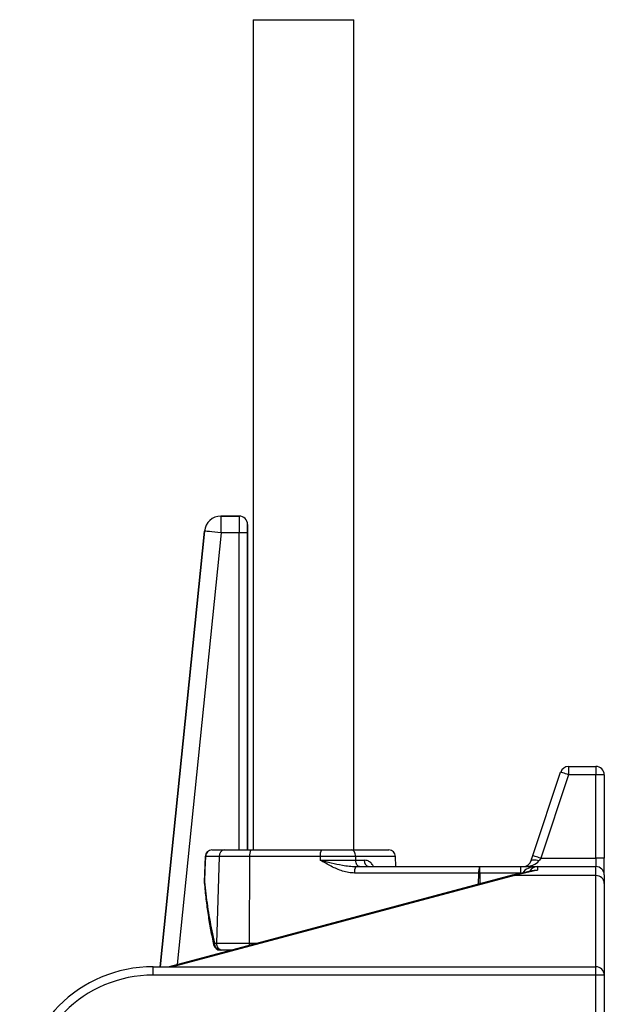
# Model space of a CAD drawing. Header units: millimetres. Extents: x 1112 to 5782, y 1046 to 5834.
# Tile 5 of 13: x 2322 to 3022, y 2351 to 3531. Entities that reach past the tile are written whole.
import ezdxf

# ---------------------------------------------------------------- set-up
doc = ezdxf.new("R2010")
doc.units = ezdxf.units.MM
doc.header["$LTSCALE"] = 2

msp = doc.modelspace()

# ---------------------------------------------------------------- linework, layer by layer
at = {"color": 7, "linetype": 'Continuous', "lineweight": 25}
for p, q in [((2601.6, 3530.9), (2601.6, 2536.1)), ((2601.6, 3530.9), (2722.2, 3530.9)), ((2722.2, 2536.1), (2722.2, 3530.9)), ((2563, 2916.1), (2563, 2936.1)), ((2563, 2936.1), (2584.9, 2936.1)), ((2563, 2936.1), (2563, 2936.1)), ((2585, 2936.1), (2563, 2936.1)), ((2584.9, 2936.1), (2585, 2936.1)), ((2594.9, 2926.1), (2594.9, 2926.1)), ((2594.9, 2536.1), (2594.9, 2926.1)), ((2543.1, 2918.1), (2490.3, 2396.1)), ((2543.1, 2918.1), (2543.1, 2918.1)), ((2584.8, 2916.1), (2563, 2916.1)), ((2594.8, 2916.1), (2584.8, 2916.1)), ((2979.2, 2636.1), (2979.2, 2626.1)), ((2979.2, 2636.1), (3011.9, 2636.1)), ((3011.9, 2636.1), (3011.9, 2626.1)), ((2936.3, 2529.3), (2969.7, 2629.3)), ((2979.2, 2626.1), (2945.8, 2526.1)), ((3011.9, 2626.1), (2979.2, 2626.1)), ((3021.9, 2626.1), (3011.9, 2626.1)), ((3011.9, 2526.1), (3011.9, 2626.1)), ((3021.9, 2626.1), (3021.9, 2526.1)), ((2544.1, 2528.4), (2543, 2498)), ((2560.6, 2528.4), (2544.4, 2528.4)), ((2552.1, 2536.1), (2567.2, 2536.1)), ((2560.6, 2528.4), (2557.6, 2424.4)), ((2597.3, 2528.4), (2560.6, 2528.4)), ((2567.2, 2536.1), (2598.7, 2536.1)), ((2597.3, 2528.4), (2596.7, 2424.4)), ((2681.8, 2528.4), (2597.3, 2528.4)), ((2598.7, 2536.1), (2683.2, 2536.1)), ((2681.8, 2528.4), (2681.8, 2523.8)), ((2724.2, 2528.4), (2681.8, 2528.4)), ((2683.2, 2536.1), (2719.5, 2536.1)), ((2719.5, 2536.1), (2764, 2536.1)), ((2724.2, 2528.4), (2724.2, 2523.8)), ((2772.5, 2516.1), (2772, 2528.4)), ((2945.8, 2526.1), (3011.9, 2526.1)), ((3011.9, 2526.1), (3011.9, 2516.1)), ((3021.9, 2526.1), (3011.9, 2526.1)), ((3021.9, 2506.1), (3021.9, 2526.1)), ((2681.8, 2523.8), (2724.2, 2523.8)), ((2724.2, 2523.8), (2734.6, 2523.8)), ((2724.3, 2516.1), (2872.9, 2516.1)), ((2872.9, 2508.4), (2872.9, 2516.1)), ((2872.9, 2516.1), (2921.9, 2516.1)), ((2921.9, 2508.2), (2921.9, 2516.1)), ((2921.9, 2516.1), (2941.9, 2516.1)), ((2941.9, 2516.1), (2941.9, 2511.7)), ((2941.9, 2516.1), (3011.9, 2516.1)), ((3011.9, 2505.3), (3011.9, 2516.1)), ((2911.8, 2505.7), (2501, 2396.1)), ((2871.6, 2508.4), (2722.9, 2508.4)), ((2921.9, 2508.4), (2872.9, 2508.4)), ((3011.9, 2505.3), (2914.4, 2505.3)), ((3011.9, 2396.1), (3011.9, 2505.3)), ((3021.9, 2506.1), (3021.9, 2496)), ((3021.9, 2496), (3021.9, 2386.1)), ((2555.3, 2424.4), (2557.6, 2424.4)), ((2557.6, 2424.4), (2596.7, 2424.4)), ((2564.2, 2416.1), (2562, 2416.1)), ((2576, 2416.1), (2564.2, 2416.1)), ((2481.9, 2386.1), (2481.9, 2396.1)), ((2481.9, 2396.1), (3011.9, 2396.1)), ((3011.9, 2386.1), (3011.9, 2396.1)), ((3011.9, 2386.1), (2481.9, 2386.1)), ((3021.9, 2386.1), (3011.9, 2386.1)), ((3011.9, 2102.2), (3011.9, 2386.1)), ((3021.9, 2386.1), (3021.9, 2102.2))]:
    msp.add_line(p, q, dxfattribs=at)
at = {"color": 8, "linetype": 'Continuous', "lineweight": 25}
for p, q in [((2490.3, 2396.1), (2543.1, 2918.1)), ((2563, 2916.1), (2510.6, 2398.7)), ((2584.8, 2536.1), (2584.8, 2916.1)), ((2594.8, 2916.1), (2594.8, 2536.1)), ((2772, 2528.4), (2724.2, 2528.4)), ((2914.4, 2505.3), (2504.8, 2396.1)), ((2871.5, 2494.9), (2871.6, 2508.4)), ((2872.9, 2508.4), (2872.9, 2495.3)), ((2596.7, 2424.4), (2607, 2424.4))]:
    msp.add_line(p, q, dxfattribs=at)
at = {"color": 7, "linetype": 'Continuous', "lineweight": 25, "flags": 128}
for points in [[(2563, 2916.1), (2559.2, 2916.5), (2555.5, 2916.9), (2552.1, 2917.2), (2549.1, 2917.5), (2546.6, 2917.8), (2544.7, 2918), (2543.6, 2918.1), (2543.1, 2918.1)], [(2979.2, 2626.1), (2977.3, 2626.7), (2975.5, 2627.3), (2973.9, 2627.9), (2972.4, 2628.3), (2971.3, 2628.7), (2970.4, 2629), (2969.9, 2629.2), (2969.7, 2629.3)], [(2544.4, 2528.4), (2543.8, 2512.4), (2543.3, 2498)], [(2724.2, 2528.4), (2724, 2529.9), (2723.8, 2531.4), (2723.3, 2532.7), (2722.7, 2533.9), (2722, 2534.8), (2721.2, 2535.5), (2720.4, 2536), (2719.5, 2536.1)], [(2934.2, 2522.9), (2934.9, 2525), (2935.6, 2527.1), (2936.3, 2529.3)], [(2945.8, 2526.1), (2944, 2526.7), (2942.2, 2527.3), (2940.6, 2527.9), (2939.1, 2528.3), (2937.9, 2528.7), (2937.1, 2529), (2936.5, 2529.2), (2936.3, 2529.3)], [(2945.8, 2526.1), (2945.1, 2525), (2944.4, 2524), (2943.7, 2522.9)], [(2728.9, 2516.1), (2728, 2516.3), (2727.2, 2516.7), (2726.4, 2517.4), (2725.7, 2518.3), (2725.1, 2519.5), (2724.7, 2520.8), (2724.4, 2522.3), (2724.2, 2523.8)], [(2943.7, 2522.9), (2942, 2523.4), (2940.3, 2523.8), (2938.7, 2524), (2937.3, 2524), (2936.1, 2524), (2935.2, 2523.8), (2934.6, 2523.4), (2934.2, 2522.9)]]:
    msp.add_lwpolyline(points, dxfattribs=at)
at = {"color": 8, "linetype": 'Continuous', "lineweight": 25, "flags": 128}
for points in [[(2544.4, 2528.4), (2544.1, 2528.4), (2544.1, 2528.4)], [(2911.8, 2505.7), (2913, 2505.7), (2914.4, 2505.3)], [(2543.3, 2498), (2543, 2497.3), (2543, 2497)], [(2543.3, 2498), (2543, 2498), (2543, 2498)], [(2596.7, 2424.4), (2596.7, 2422.8), (2596.8, 2421.7)]]:
    msp.add_lwpolyline(points, dxfattribs=at)
at = {"color": 7, "linetype": 'Continuous', "lineweight": 25}
for centre, radius, start, end in [((2563, 2916.1), 20, 90.0175, 174.1996), ((2584.9, 2926.1), 10, 0.0209, 89.9796), ((2979.2, 2626.1), 10, 90, 161.5651), ((3011.9, 2626.1), 10, 0, 90), ((2552.1, 2528.1), 8, 90, 177.9183), ((2552.3, 2528.3), 7.83, 91.1182, 179.1787), ((2568, 2528.8), 7.33, 95.9186, 183.3315), ((2609.8, 2530.2), 12.6, 152.0399, 188.3483), ((2694.3, 2530.2), 12.6, 152.0399, 188.3483), ((2764, 2528.1), 8, 2, 90), ((2735.4, 2510.2), 12.6, 152.0374, 188.3509), ((2741.5, 2522.9), 6.99, 172.6404, 257.363), ((2884, 2510.2), 12.6, 152.0394, 188.3506), ((2924.7, 2526.1), 10, 270, 341.5651), ((2941.9, 2506.1), 10, 90, 153.5494), ((3011.9, 2506.1), 10, 0, 90), ((2872.2, 2282.2), 226.2, 89.831, 90.169), ((3012.3, 2495.6), 9.68, 2.0675, 91.9292), ((2551, 2497.7), 8, 177.92, 184.693), ((2562, 2424.1), 8, 192.6908, 270), ((2562.8, 2423.6), 7.5, 173.7371, 264.4119), ((2565, 2423.5), 7.45, 173.2323, 263.5959), ((2481.9, 2236.1), 160, 90, 180), ((3011.9, 2386.1), 10, 0, 90), ((2481.9, 2236.1), 150, 90, 180)]:
    msp.add_arc(centre, radius, start, end, dxfattribs=at)
at = {"color": 8, "linetype": 'Continuous', "lineweight": 25}
msp.add_arc((2556.3, 2422.5), 2.12, 119.0491, 184.9737, dxfattribs=at)
at = {"color": 7, "linetype": 'Continuous', "lineweight": 25}
for centre, major_axis, ratio, start_param, end_param in [((2563, 2916.1), (-13.4, 14.8), 0.999723, 5.548393, 7.017978), ((2584.9, 2916.1), (0, 20), 0.008728, 0.017453, 1.570796), ((2584.9, 2926.1), (7.07, 7.07), 0.999695, 5.497939, 7.068431), ((2594.9, 2916.1), (0, 10), 0.017455, 0.017453, 1.570796), ((2924.7, 2526.1), (20, 0), 0.5, 4.712389, 5.961435), ((2993, 2356.1), (217.7, 0), 0.734815, 1.807271, 1.94013)]:
    msp.add_ellipse(centre, major_axis=major_axis, ratio=ratio, start_param=start_param, end_param=end_param, dxfattribs=at)
at = {"color": 8, "linetype": 'Continuous', "lineweight": 25}
msp.add_ellipse((2941.9, 2506.1), major_axis=(18, 0), ratio=0.555556, start_param=1.570796, end_param=2.879759, dxfattribs=at)
at = {"color": 7, "linetype": 'Continuous', "lineweight": 25}
for points, knots in [([(2722.9, 2508.4), (2720.5, 2508.5), (2715.7, 2508.8), (2708.6, 2510.7), (2701.7, 2513.2), (2692.7, 2517.5), (2686.2, 2521.3), (2681.8, 2523.8), (2681.8, 2523.8)], [0, 0, 0, 0, 0.16162, 0.327237, 0.493715, 0.660324, 0.998625, 1, 1, 1, 1]), ([(2681.8, 2523.8), (2681.8, 2523.8), (2686.2, 2522.7), (2695, 2520.6), (2706.5, 2518.1), (2716.3, 2516.5), (2721.6, 2516.2), (2724.3, 2516.1)], [0, 0, 0, 0, 0.001552, 0.312699, 0.628615, 0.813596, 1, 1, 1, 1]), ([(2938, 2511.4), (2936.4, 2511.1), (2930.3, 2510), (2921.5, 2508.2), (2914.4, 2506.3), (2911.8, 2505.7)], [0, 0, 0, 0, 0.181552, 0.698243, 1, 1, 1, 1]), ([(2543, 2497), (2543.3, 2493.6), (2544.2, 2483.8), (2546.1, 2467.8), (2548.8, 2449.4), (2551.6, 2434.3), (2553.6, 2425.4), (2554.2, 2422.3)], [0, 0, 0, 0, 0.136882, 0.391211, 0.63834, 0.876685, 1, 1, 1, 1]), ([(2543.3, 2498), (2543.8, 2493.1), (2545.3, 2478.4), (2548.8, 2453.7), (2553.1, 2434.2), (2555.3, 2424.4)], [0, 0, 0, 0, 0.196491, 0.597642, 1, 1, 1, 1])]:
    msp.add_open_spline(points, degree=3, knots=knots, dxfattribs=at)
at = {"color": 8, "linetype": 'Continuous', "lineweight": 25}
for points, knots in [([(2745.4, 2516.1), (2745.1, 2516.7), (2744.3, 2518.8), (2741.8, 2521.4), (2738.4, 2523.5), (2735.8, 2523.7), (2734.6, 2523.8)], [0, 0, 0, 0, 0.110639, 0.4066, 0.72412, 1, 1, 1, 1]), ([(2936.8, 2511.2), (2937.5, 2511.5), (2939.2, 2512.1), (2941, 2511.9), (2941.9, 2511.7), (2941.9, 2511.7)], [0, 0, 0, 0, 0.4642413, 0.994127, 1, 1, 1, 1]), ([(2941.9, 2511.7), (2941.9, 2511.7), (2940.6, 2511.7), (2939.3, 2511.5), (2938, 2511.3)], [0, 0, 0, 0, 0.013109, 1, 1, 1, 1])]:
    msp.add_open_spline(points, degree=3, knots=knots, dxfattribs=at)

doc.saveas('drawing.dxf')
